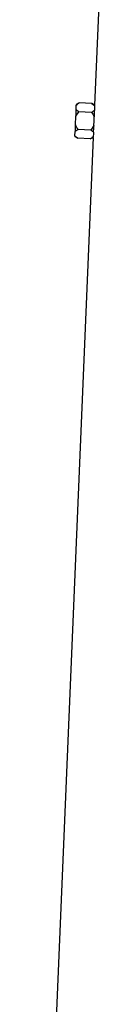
# Model space of a CAD drawing. Header units: millimetres. Extents: x 6 to 730, y 11 to 2128.
# Tile 6 of 9: x 170 to 210, y 1070 to 1599. Entities that reach past the tile are written whole.
import ezdxf

# ---------------------------------------------------------------- set-up
doc = ezdxf.new("R2010")
doc.units = ezdxf.units.MM

msp = doc.modelspace()

# ---------------------------------------------------------------- linework, layer by layer
at = {"color": 7, "linetype": 'Continuous', "lineweight": 25}
for p, q in [((210.41, 1644.26), (206.56, 1552.88)), ((196.61, 1550.64), (196.7, 1552.97)), ((198.39, 1554.11), (196.71, 1553.23)), ((205.11, 1553.82), (198.39, 1554.11)), ((206.57, 1552.89), (205.11, 1553.82)), ((205.11, 1553.82), (206.56, 1552.7)), ((206.56, 1552.7), (206.56, 1552.88)), ((196.26, 1542.35), (196.45, 1547.02)), ((196.45, 1547.02), (198.19, 1549.36)), ((204.91, 1549.08), (198.19, 1549.36)), ((206.45, 1546.6), (206.44, 1546.6)), ((206.45, 1546.6), (206.45, 1546.83)), ((206.25, 1541.93), (204.51, 1539.59)), ((206.24, 1541.71), (206.25, 1541.93)), ((206.25, 1541.93), (206.25, 1541.93)), ((205.83, 1535.64), (169.91, 682.26)), ((196, 1536.14), (197.6, 1535.13)), ((196.01, 1536.4), (196.1, 1538.73)), ((204.51, 1539.59), (197.79, 1539.87)), ((204.31, 1534.84), (205.83, 1535.64)), ((205.84, 1535.72), (205.85, 1535.84)), ((204.31, 1534.84), (197.6, 1535.13))]:
    msp.add_line(p, q, dxfattribs=at)
at = {"color": 7, "linetype": 'Continuous', "lineweight": 25, "flags": 128}
for points in [[(196.71, 1553.23), (196.71, 1553.21), (196.71, 1553.16), (196.71, 1553.08), (196.7, 1552.97)], [(196.61, 1550.64), (196.59, 1550.25), (196.57, 1549.84), (196.55, 1549.4), (196.53, 1548.96), (196.52, 1548.49), (196.5, 1548.01), (196.47, 1547.52), (196.45, 1547.02)], [(206.25, 1541.93), (206.35, 1544.35), (206.45, 1546.6)], [(206.45, 1546.83), (206.45, 1546.8), (206.45, 1546.77), (206.45, 1546.74), (206.45, 1546.71), (206.45, 1546.68), (206.45, 1546.66), (206.45, 1546.63), (206.44, 1546.6)], [(196.26, 1542.35), (196.24, 1541.85), (196.21, 1541.36), (196.19, 1540.88), (196.18, 1540.41), (196.16, 1539.97), (196.14, 1539.54), (196.12, 1539.12), (196.1, 1538.73)], [(206.25, 1541.93), (206.25, 1541.9), (206.25, 1541.88), (206.24, 1541.85), (206.24, 1541.82), (206.24, 1541.8), (206.24, 1541.77), (206.24, 1541.74), (206.24, 1541.71)], [(196.01, 1536.4), (196, 1536.29), (196, 1536.21), (196, 1536.16), (196, 1536.14)]]:
    msp.add_lwpolyline(points, dxfattribs=at)
at = {"color": 7, "linetype": 'Continuous', "lineweight": 25}
for centre, major_axis, start_param, end_param in [((428.31, 1541.31), (221.63, -14), 3.162023, 3.181866), ((428.31, 1522.28), (222.43, -14.05), 3.125637, 3.145427)]:
    msp.add_ellipse(centre, major_axis=major_axis, ratio=0.576498, start_param=start_param, end_param=end_param, dxfattribs=at)
for points, knots in [([(196.7, 1552.97), (197.05, 1553.25), (197.55, 1553.66), (198.2, 1554), (198.39, 1554.11)], [0, 0, 0, 0, 0.695926, 1, 1, 1, 1]), ([(198.19, 1549.36), (197.91, 1549.55), (197.3, 1549.95), (196.85, 1550.4), (196.61, 1550.64)], [0, 0, 0, 0, 0.4679708, 1, 1, 1, 1]), ([(206.53, 1550.15), (206.41, 1550.05), (205.95, 1549.66), (205.35, 1549.32), (204.91, 1549.08)], [0, 0, 0, 0, 0.272751, 1, 1, 1, 1]), ([(204.91, 1549.08), (205.36, 1548.48), (205.95, 1547.69), (206.35, 1546.8), (206.44, 1546.6)], [0, 0, 0, 0, 0.7686827, 1, 1, 1, 1]), ([(206.45, 1546.83), (206.47, 1547.57), (206.51, 1548.79), (206.53, 1549.77), (206.53, 1550.15)], [0, 0, 0, 0, 0.615618, 1, 1, 1, 1]), ([(197.79, 1539.87), (197.34, 1540.47), (196.75, 1541.26), (196.35, 1542.15), (196.26, 1542.35)], [0, 0, 0, 0, 0.76918, 1, 1, 1, 1]), ([(206.04, 1538.38), (206.08, 1539.08), (206.15, 1540.11), (206.22, 1541.33), (206.24, 1541.71)], [0, 0, 0, 0, 0.686317, 1, 1, 1, 1]), ([(197.6, 1535.13), (197.03, 1535.52), (196.43, 1535.92), (196.03, 1536.38), (196.01, 1536.4)], [0, 0, 0, 0, 0.95246, 1, 1, 1, 1]), ([(196.1, 1538.73), (196.23, 1538.85), (196.7, 1539.26), (197.33, 1539.62), (197.79, 1539.87)], [0, 0, 0, 0, 0.274983, 1, 1, 1, 1]), ([(205.85, 1535.84), (205.54, 1535.61), (205.08, 1535.26), (204.5, 1534.95), (204.31, 1534.84)], [0, 0, 0, 0, 0.658809, 1, 1, 1, 1]), ([(204.51, 1539.59), (204.79, 1539.4), (205.38, 1539.02), (205.81, 1538.6), (206.04, 1538.38)], [0, 0, 0, 0, 0.491793, 1, 1, 1, 1])]:
    msp.add_open_spline(points, degree=3, knots=knots, dxfattribs=at)

doc.saveas('drawing.dxf')
